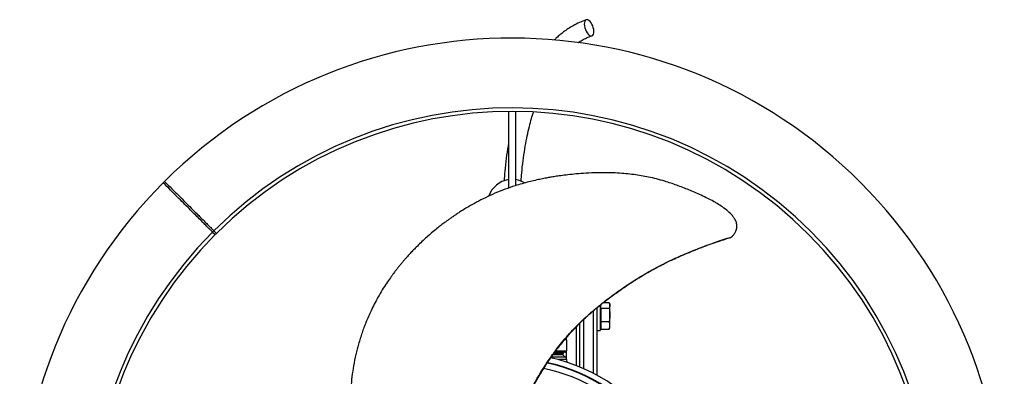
# Model space of a CAD drawing. Header units: millimetres. Extents: x 1033 to 1844, y 1147 to 1973.
# Tile 8 of 8: x 1033 to 1844, y 1679 to 1973. Entities that reach past the tile are written whole.
import ezdxf

# ---------------------------------------------------------------- set-up
doc = ezdxf.new("R2010")
doc.units = ezdxf.units.MM

msp = doc.modelspace()

# ---------------------------------------------------------------- linework, layer by layer
at = {"color": 7, "linetype": 'Continuous', "lineweight": 25}
for p, q in [((1435.59, 1897.05), (1435.59, 1833.85)), ((1441.59, 1897.05), (1441.59, 1835.9)), ((1441.75, 1896.97), (1441.59, 1896.42)), ((1191.99, 1797.6), (1194.11, 1795.48)), ((1195.17, 1796.54), (1193.05, 1798.67)), ((1511.09, 1737.37), (1511.09, 1716.56)), ((1511.69, 1737.22), (1511.09, 1736.88)), ((1511.69, 1734.83), (1511.69, 1737.73)), ((1513.88, 1739.49), (1518.65, 1739.49)), ((1519.19, 1738.06), (1518.82, 1739.08)), ((1519.19, 1737.16), (1519.19, 1738.06)), ((1519.19, 1729.37), (1519.19, 1737.16)), ((1508.59, 1735.2), (1508.59, 1679.62)), ((1511.69, 1734.83), (1511.69, 1723.9)), ((1511.69, 1734.83), (1518.65, 1734.83)), ((1519.19, 1720.77), (1519.19, 1729.37)), ((1491.59, 1687.57), (1491.59, 1719.54)), ((1494.59, 1686.35), (1494.59, 1722.52)), ((1511.09, 1720.25), (1511.69, 1719.9)), ((1511.69, 1723.9), (1518.65, 1723.9)), ((1511.69, 1723.9), (1511.69, 1717.63)), ((1519.19, 1719.06), (1519.19, 1720.77)), ((1508.59, 1716.56), (1511.09, 1716.56)), ((1511.69, 1717.63), (1518.65, 1717.63)), ((1518.65, 1717.63), (1518.75, 1718.07)), ((1518.82, 1718.04), (1519.19, 1719.06)), ((1483.59, 1708.88), (1483.59, 1710.79)), ((1483.59, 1708.88), (1483.59, 1699.56)), ((1472.46, 1696.56), (1480.59, 1696.56)), ((1482.59, 1698.56), (1473.93, 1698.56)), ((1480.59, 1697.56), (1480.59, 1696.56)), ((1483.59, 1693.24), (1483.59, 1699.56)), ((1483.96, 1690.31), (1483.78, 1692.43))]:
    msp.add_line(p, q, dxfattribs=at)
at = {"color": 1, "linetype": 'Continuous', "lineweight": 25}
for p, q in [((1505.59, 1681.22), (1505.59, 1732.64)), ((1497.59, 1725.43), (1497.59, 1685.06)), ((1480.59, 1697.56), (1473.18, 1697.56)), ((1474.66, 1699.56), (1483.59, 1699.56)), ((1471.14, 1694.87), (1482.1, 1694.87)), ((1483.78, 1692.43), (1476.89, 1692.43))]:
    msp.add_line(p, q, dxfattribs=at)
at = {"color": 7, "linetype": 'Continuous', "lineweight": 25, "flags": 128}
for points in [[(1505.57, 1966.06), (1505.08, 1967.55), (1504.45, 1968.96), (1503.69, 1970.23), (1502.85, 1971.29), (1501.97, 1972.09), (1501.1, 1972.58), (1500.28, 1972.75), (1499.54, 1972.58), (1498.94, 1972.09), (1498.49, 1971.29), (1498.22, 1970.23), (1498.14, 1968.96), (1498.26, 1967.55), (1498.57, 1966.06), (1499.06, 1964.57), (1499.69, 1963.16), (1500.45, 1961.89), (1501.29, 1960.83), (1502.16, 1960.04), (1503.04, 1959.54), (1503.86, 1959.37), (1504.59, 1959.54), (1505.2, 1960.04), (1505.65, 1960.83), (1505.92, 1961.89), (1506, 1963.16), (1505.88, 1964.57), (1505.57, 1966.06)], [(1152.39, 1839.32), (1152.26, 1839.19), (1152.12, 1839.06), (1151.99, 1838.93), (1151.86, 1838.79), (1151.73, 1838.66), (1151.59, 1838.53), (1151.46, 1838.4), (1151.33, 1838.26)]]:
    msp.add_lwpolyline(points, dxfattribs=at)
at = {"color": 7, "linetype": 'Continuous', "lineweight": 25}
for centre, radius, start, end in [((1438.59, 1552.06), 405.5, 135.10597, 134.89403), ((1438.59, 1552.06), 348, 135.12348, 134.87652), ((1438.59, 1552.06), 345, 135.12456, 134.87544), ((1438.59, 1821.06), 20, 98.62693, 161.38963), ((1438.59, 1821.06), 20, 58.5902, 81.37307), ((1438.59, 1552.06), 348, 134.87652, 135.12348), ((1438.59, 1552.06), 345, 134.87544, 135.12456), ((1482.59, 1708.88), 1, 360, 77.8502), ((1482.59, 1708.88), 1, 0.0016, 23.78793), ((1481.59, 1697.56), 1, 90, 180), ((1483.42, 1697.56), 3, 199.47122, 243.99645), ((1482.59, 1699.56), 1, 270, 0), ((1438.59, 1552.06), 140.5, 34.64795, 78.14182), ((1438.59, 1552.06), 140.92, 34.48487, 78.0607), ((1438.59, 1552.06), 145.5, 32.20959, 77.3323), ((1480.79, 1692.17), 3, 5, 63.99645), ((1438.59, 1552.06), 135.5, 37.3227, 78.94886)]:
    msp.add_arc(centre, radius, start, end, dxfattribs=at)
at = {"color": 1, "linetype": 'Continuous', "lineweight": 25}
msp.add_arc((1482.59, 1708.88), 1, 23.78952, 77.8466, dxfattribs=at)
at = {"color": 7, "linetype": 'Continuous', "lineweight": 25}
for points, knots in [([(1499.7, 1972.65), (1497.83, 1971.92), (1494.21, 1970.51), (1489.22, 1967.93), (1484.86, 1965.31), (1481.19, 1962.76), (1478.06, 1960.28), (1475.53, 1958.09), (1474.04, 1956.62), (1473.43, 1956.02)], [0, 0, 0, 0, 0.195361, 0.377848, 0.541504, 0.68349, 0.80441, 0.919434, 1, 1, 1, 1]), ([(1492.87, 1953.78), (1492.94, 1953.83), (1494.06, 1954.61), (1496.44, 1955.97), (1500.21, 1957.88), (1502.96, 1958.92), (1504.44, 1959.47)], [0, 0, 0, 0, 0.019441, 0.310214, 0.631649, 1, 1, 1, 1]), ([(1446.09, 1839.41), (1446.24, 1841.75), (1446.61, 1847.47), (1447.65, 1856.38), (1449.05, 1865.89), (1450.67, 1874.66), (1452.38, 1882.53), (1454.12, 1889.4), (1455.38, 1893.93), (1456.08, 1896.15), (1456.18, 1896.44)], [0, 0, 0, 0, 0.120382, 0.294901, 0.461549, 0.616066, 0.755592, 0.878473, 0.984007, 1, 1, 1, 1]), ([(1435.59, 1869.89), (1435.51, 1869.45), (1434.81, 1865.7), (1433.79, 1858.31), (1432.67, 1848.74), (1432.27, 1842.5), (1432.11, 1839.87)], [0, 0, 0, 0, 0.044187, 0.380127, 0.7396, 1, 1, 1, 1]), ([(1604.76, 1822.84), (1604.69, 1822.88), (1603.07, 1823.71), (1599.61, 1825.42), (1592.88, 1828.64), (1584.38, 1832.39), (1574.42, 1836.29), (1565.46, 1839.27), (1557.71, 1841.44), (1551.23, 1842.95), (1545.02, 1844.13), (1538.79, 1845.06), (1532.25, 1845.79), (1525.2, 1846.32), (1517.4, 1846.61), (1508.77, 1846.6), (1500.04, 1846.25), (1491.87, 1845.63), (1484.91, 1844.91), (1479.1, 1844.17), (1474.36, 1843.47), (1470.42, 1842.82), (1466.61, 1842.14), (1462.4, 1841.32), (1457.56, 1840.27), (1452.28, 1838.99), (1446.74, 1837.49), (1440.23, 1835.52), (1432.77, 1832.94), (1424.62, 1829.67), (1416.75, 1826.08), (1409.46, 1822.34), (1403.51, 1818.99), (1398.86, 1816.19), (1395.55, 1814.09), (1392.92, 1812.37), (1390.75, 1810.91), (1388.69, 1809.49), (1386.55, 1807.97), (1384.18, 1806.26), (1381.49, 1804.24), (1378.23, 1801.72), (1374.39, 1798.62), (1370.38, 1795.21), (1366.32, 1791.57), (1362.53, 1788), (1359.06, 1784.55), (1356.14, 1781.52), (1353.67, 1778.85), (1351.64, 1776.58), (1349.83, 1774.51), (1348.18, 1772.56), (1346.49, 1770.53), (1344.79, 1768.43), (1343.03, 1766.19), (1340.88, 1763.37), (1338.22, 1759.73), (1335.04, 1755.11), (1331.61, 1749.77), (1328.23, 1744.03), (1325.15, 1738.31), (1322.53, 1732.98), (1320.27, 1727.96), (1318.32, 1723.3), (1316.6, 1718.83), (1315.05, 1714.44), (1313.56, 1709.89), (1311.8, 1703.96), (1309.86, 1696.44), (1308.03, 1687.49), (1306.7, 1678.53), (1305.89, 1669.84), (1305.56, 1661.28), (1305.69, 1652.51), (1306.27, 1643.96), (1307.19, 1635.92), (1308.32, 1628.46), (1309.71, 1620.92), (1311.5, 1612.75), (1313.71, 1604.07), (1315.73, 1597.16), (1317.31, 1592.2), (1318.39, 1588.93), (1319.7, 1585.11), (1320.91, 1581.71), (1321.71, 1579.59), (1321.95, 1578.94)], [0, 0, 0, 0, 0.000462, 0.010942, 0.023159, 0.045156, 0.066619, 0.087311, 0.101809, 0.114945, 0.127238, 0.139825, 0.15279, 0.166784, 0.182425, 0.199763, 0.218776, 0.235141, 0.249239, 0.261004, 0.270465, 0.278175, 0.285085, 0.29382, 0.304105, 0.315086, 0.326697, 0.338933, 0.356365, 0.374701, 0.392444, 0.409217, 0.424873, 0.434422, 0.442601, 0.449054, 0.45386, 0.458789, 0.464549, 0.470122, 0.476905, 0.485434, 0.495656, 0.507551, 0.518132, 0.529605, 0.539945, 0.548685, 0.55583, 0.562643, 0.567648, 0.572893, 0.578451, 0.584018, 0.589621, 0.59614, 0.606061, 0.617745, 0.631108, 0.64569, 0.65928, 0.671591, 0.682683, 0.693495, 0.702995, 0.712534, 0.722468, 0.732827, 0.751139, 0.771015, 0.790118, 0.808179, 0.826122, 0.844462, 0.863952, 0.880571, 0.895644, 0.911253, 0.928222, 0.947153, 0.965872, 0.971737, 0.978426, 0.986482, 0.99588, 1, 1, 1, 1]), ([(1191.99, 1797.6), (1191.93, 1797.66), (1191.81, 1797.78), (1190.85, 1798.74), (1189.3, 1800.29), (1187.13, 1802.46), (1184.38, 1805.21), (1181.07, 1808.52), (1177.17, 1812.42), (1172.79, 1816.8), (1168.04, 1821.56), (1162.91, 1826.68), (1157.37, 1832.22), (1153.34, 1836.25), (1151.33, 1838.26)], [0, 0, 0, 0, 0.083104, 0.166207, 0.251726, 0.337243, 0.420348, 0.503452, 0.58897, 0.674488, 0.754781, 0.835074, 0.917537, 1, 1, 1, 1]), ([(1152.39, 1839.32), (1154.42, 1837.29), (1158.48, 1833.24), (1164.16, 1827.55), (1169.5, 1822.21), (1174.36, 1817.35), (1178.68, 1813.03), (1182.49, 1809.22), (1185.78, 1805.93), (1188.45, 1803.26), (1190.49, 1801.22), (1191.95, 1799.77), (1192.87, 1798.84), (1192.99, 1798.72), (1193.05, 1798.67)], [0, 0, 0, 0, 0.083104, 0.166207, 0.251725, 0.337243, 0.420347, 0.503451, 0.58897, 0.674489, 0.754781, 0.835074, 0.917537, 1, 1, 1, 1]), ([(1619.23, 1793.54), (1619.43, 1793.69), (1619.76, 1793.94), (1620.91, 1795.02), (1621.97, 1796.37), (1622.96, 1798.22), (1623.73, 1800.38), (1624.07, 1803.12), (1623.27, 1806.13), (1621.89, 1808.8), (1619.78, 1811.74), (1616.5, 1815.03), (1612.16, 1818.22), (1608.27, 1820.66), (1605.88, 1822.14), (1604.94, 1822.73), (1604.72, 1822.87), (1604.66, 1822.91), (1604.64, 1822.92), (1604.63, 1822.93), (1604.63, 1822.92), (1604.65, 1822.91), (1604.7, 1822.88), (1604.74, 1822.86), (1604.76, 1822.84)], [0, 0, 0, 0, 0.035859, 0.057262, 0.118827, 0.164507, 0.21024, 0.286472, 0.362829, 0.434836, 0.506995, 0.62855, 0.776077, 0.905393, 0.970024, 0.986206, 0.990261, 0.991626, 0.993003, 0.993891, 0.994782, 0.995891, 0.997783, 1, 1, 1, 1]), ([(1444.28, 1644.69), (1444.83, 1646.28), (1445.88, 1649.29), (1447.57, 1653.3), (1449.07, 1656.57), (1450.38, 1659.32), (1451.67, 1661.96), (1453.42, 1665.42), (1455.67, 1669.65), (1458.23, 1674.29), (1460.51, 1678.26), (1462.53, 1681.64), (1464.52, 1684.89), (1466.71, 1688.35), (1468.98, 1691.76), (1471.17, 1694.93), (1474.09, 1698.99), (1478.01, 1704.12), (1482.83, 1709.97), (1487.5, 1715.24), (1491.97, 1719.96), (1496.7, 1724.67), (1501.97, 1729.56), (1507.65, 1734.48), (1514.33, 1739.92), (1522.04, 1745.8), (1530.89, 1752.11), (1538.83, 1757.35), (1545.88, 1761.69), (1551.73, 1765.09), (1557.26, 1768.12), (1562.02, 1770.61), (1566.46, 1772.87), (1571.32, 1775.12), (1576.93, 1777.66), (1582.96, 1780.27), (1588.29, 1782.49), (1592.82, 1784.3), (1596.48, 1785.71), (1600, 1787.02), (1602.75, 1788.01), (1604.72, 1788.7), (1605.89, 1789.12), (1607.06, 1789.48), (1608.59, 1789.96), (1610.83, 1790.69), (1613.97, 1791.69), (1616.72, 1792.58), (1618.43, 1793.11), (1618.8, 1793.23)], [0, 0, 0, 0, 0.02111, 0.040249, 0.055159, 0.066765, 0.079141, 0.092705, 0.116354, 0.140299, 0.160268, 0.174851, 0.190372, 0.208732, 0.226847, 0.242399, 0.257741, 0.290446, 0.324824, 0.354533, 0.380369, 0.407725, 0.439652, 0.471574, 0.502859, 0.548703, 0.594156, 0.640559, 0.668932, 0.698282, 0.725274, 0.747493, 0.76478, 0.787015, 0.813946, 0.84129, 0.868814, 0.885702, 0.902016, 0.917761, 0.932528, 0.938637, 0.943756, 0.947906, 0.953782, 0.963566, 0.977297, 0.995001, 1, 1, 1, 1]), ([(1618.8, 1793.23), (1618.81, 1793.24), (1618.83, 1793.25), (1618.92, 1793.32), (1619.08, 1793.43), (1619.17, 1793.49), (1619.23, 1793.54)], [0, 0, 0, 0, 0.0872929, 0.2853805, 0.4832295, 1, 1, 1, 1]), ([(1518.65, 1739.49), (1518.82, 1739.1), (1518.96, 1738.72), (1519.14, 1737.94), (1519.19, 1737.55), (1519.19, 1737.16)], [0, 0, 0, 0, 0.5, 0.5, 1, 1, 1, 1]), ([(1519.19, 1737.16), (1519.19, 1736.77), (1519.14, 1736.39), (1518.96, 1735.61), (1518.82, 1735.22), (1518.65, 1734.83)], [0, 0, 0, 0, 0.5, 0.5, 1, 1, 1, 1]), ([(1518.65, 1734.83), (1518.82, 1733.93), (1518.96, 1733.01), (1519.14, 1731.19), (1519.19, 1730.28), (1519.19, 1729.37)], [0, 0, 0, 0, 0.5, 0.5, 1, 1, 1, 1]), ([(1519.19, 1729.37), (1519.19, 1728.45), (1519.14, 1727.54), (1518.96, 1725.72), (1518.82, 1724.81), (1518.65, 1723.9)], [0, 0, 0, 0, 0.5, 0.5, 1, 1, 1, 1]), ([(1519.19, 1720.77), (1519.19, 1721.29), (1519.14, 1721.81), (1518.96, 1722.86), (1518.82, 1723.38), (1518.65, 1723.9)], [0, 0, 0, 0, 0.5, 0.5, 1, 1, 1, 1]), ([(1518.65, 1717.63), (1518.82, 1718.15), (1518.96, 1718.68), (1519.14, 1719.72), (1519.19, 1720.24), (1519.19, 1720.77)], [0, 0, 0, 0, 0.5, 0.5, 1, 1, 1, 1])]:
    msp.add_open_spline(points, degree=3, knots=knots, dxfattribs=at)
at = {"color": 1, "linetype": 'Continuous', "lineweight": 25}
for points, knots in [([(1444.07, 1643.75), (1444.66, 1645.61), (1446.24, 1650.63), (1449.65, 1658.46), (1453.98, 1667.32), (1458.68, 1675.98), (1463.69, 1684.42), (1469.05, 1692.62), (1475.88, 1702.07), (1484.47, 1712.55), (1495.16, 1723.75), (1506.76, 1734.15), (1518.6, 1743.46), (1530.33, 1751.88), (1541.98, 1759.5), (1554.1, 1766.59), (1566.63, 1773.1), (1579.5, 1779.03), (1592.61, 1784.38), (1605.89, 1789.25), (1614.78, 1792.11), (1619.23, 1793.54)], [0, 0, 0, 0, 0.0248218, 0.0667153, 0.1086725, 0.1504024, 0.1918879, 0.2332344, 0.2745602, 0.3396519, 0.4048221, 0.4699217, 0.5350297, 0.5931795, 0.6512878, 0.7093891, 0.7675374, 0.825679, 0.8837964, 0.9418857, 1, 1, 1, 1]), ([(1483.59, 1708.88), (1483.52, 1708.86), (1483.37, 1708.84), (1482.68, 1708.73), (1481.94, 1708.63), (1481.77, 1708.61)], [0, 0, 0, 0, 0.428116, 0.868728, 1, 1, 1, 1])]:
    msp.add_open_spline(points, degree=3, knots=knots, dxfattribs=at)

doc.saveas('drawing.dxf')
